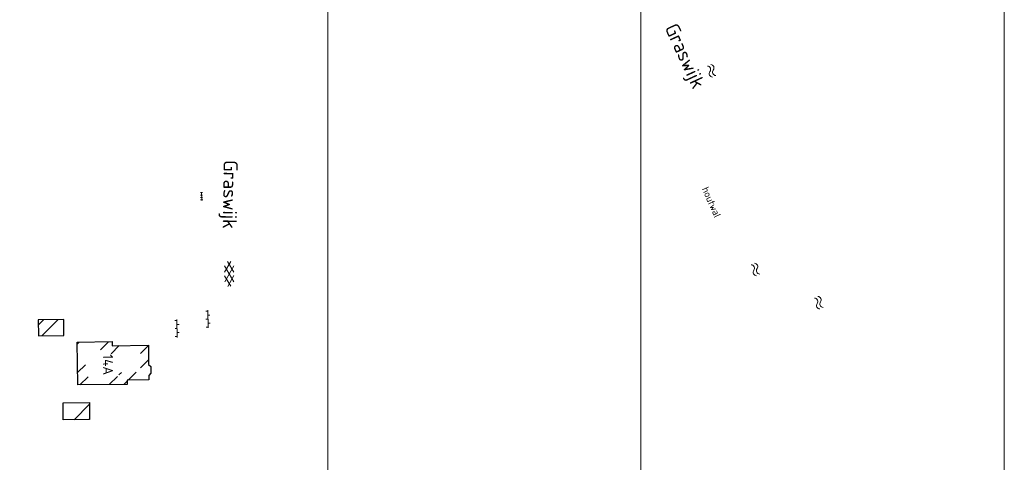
# Model space of a CAD drawing. Header units: metres. Extents: x 232777 to 233627, y 552866 to 554495.
# Tile 11 of 26: x 233383 to 233626, y 553817 to 553926. Entities that reach past the tile are written whole.
import ezdxf
from ezdxf.enums import TextEntityAlignment as Align

# ---------------------------------------------------------------- set-up
doc = ezdxf.new("R2010")
doc.units = ezdxf.units.M
doc.layers.get('0').update_dxf_attribs({"color": 251, "lineweight": 13})
doc.layers.get('Defpoints').update_dxf_attribs({"color": 241, "lineweight": 13})
for name, color, linetype, lineweight in [('S01_Gesloten_verharding', 251, 'Continuous', 13), ('S02_Open_verharding', 251, 'Continuous', 13), ('S05_Water', 144, 'Continuous', 13), ('S11_Tegelverharding', 251, 'Continuous', 13), ('V-XX-AL-B01_Hoofdgebouw-A', 251, 'Continuous', 5), ('V-XX-AL-B01_Hoofdgebouw-A reeds gesloopt', 251, 'Continuous', 5), ('V-XX-AL-B01_Hoofdgebouw-G', 7, 'Continuous', 25), ('V-XX-AL-B01_Hoofdgebouw-G reeds gesloopt', 7, 'Continuous', 25)]:
    doc.layers.add(name, color=color, linetype=linetype, lineweight=lineweight)
doc.layers.add('Z04_Bosaanduiding', color=7, linetype='Continuous')
doc.layers.add('Z06_Straatnaam_1000', color=7, linetype='Continuous')
doc.styles.add('NLCS-ISO', font='NLCS-ISO.ttf', dxfattribs={"height": 2.5})
pattern_1 = [(45, (233374.437, 554333.729), (-5.38815, 5.38815), []), (45, (233378.029, 554333.729), (-5.38815, 5.38815), [])]

# ---------------------------------------------------------------- blocks, each defined once
blk = doc.blocks.new('S116')
for p, q in [((0, 0), (2.1, 0)), ((0.15, 0.25), (0.15, -0.25)), ((0.75, 0.25), (0.75, -0.25)), ((1.35, 0.25), (1.35, -0.25)), ((1.95, 0.25), (1.95, -0.25))]:
    blk.add_line(p, q)
blk = doc.blocks.new('S026')
for p, q in [((0, 0), (4.401, 0)), ((0.2, 0.5), (0.2, 0)), ((1.2, 0), (1.2, -0.5)), ((2.201, 0.5), (2.201, 0)), ((3.201, 0), (3.201, -0.5)), ((4.201, 0.5), (4.201, 0))]:
    blk.add_line(p, q)
blk = doc.blocks.new('S05')
for centre, start, end in [((-0.75, 0.05), 28.0726, 151.9276), ((0.75, 0.85), 208.0726, 331.9276), ((-0.75, -0.85), 28.0726, 151.9276), ((0.75, -0.05), 208.0726, 331.9276)]:
    blk.add_arc(centre, 0.85, start, end)
blk = doc.blocks.new('S016')
for p, q in [((-0.006, -0.427), (2.636, 1.098)), ((2.635, -1.2), (-0.006, 0.326)), ((1.079, -1.2), (5.061, 1.098)), ((5.061, -1.201), (1.081, 1.098)), ((6.144, -0.429), (3.5, 1.098)), ((3.501, -1.201), (6.144, 0.323))]:
    blk.add_line(p, q)

msp = doc.modelspace()

# ---------------------------------------------------------------- hatches: boundary and pattern name
at = {"layer": 'V-XX-AL-B01_Hoofdgebouw-A'}
h = msp.add_hatch(dxfattribs=at)
h.set_pattern_fill('ANSI32', color=256, scale=0.8, angle=90)
h.set_pattern_definition(pattern_1)
h.paths.add_polyline_path([(233393.47, 553848.09), (233393.4, 553852.04), (233387.11, 553851.95), (233387.17, 553848)])
h = msp.add_hatch(dxfattribs=at)
h.set_pattern_fill('ANSI32', color=256, scale=0.8, angle=90)
h.set_pattern_definition(pattern_1)
h.paths.add_polyline_path([(233399.8, 553831.5), (233399.8, 553827.29), (233393.3, 553827.2), (233393.3, 553831.42)])
at = {"layer": 'V-XX-AL-B01_Hoofdgebouw-A reeds gesloopt'}
h = msp.add_hatch(dxfattribs=at)
h.set_pattern_fill('ANSI32', color=256, scale=0.8, angle=90)
h.set_pattern_definition(pattern_1)
h.paths.add_polyline_path([(233398.87, 553837.87), (233398.77, 553844.45), (233403.41, 553844.52), (233403.42, 553843.53), (233412.4, 553843.65), (233412.44, 553840.09), (233412.96, 553839.58), (233412.96, 553839.52), (233412.52, 553839.07), (233407.07, 553838.94), (233407.09, 553837.95)], flags=16)
h.paths.add_polyline_path([(233396.9, 553835.85), (233396.74, 553846.41), (233405.38, 553846.56), (233405.39, 553845.55), (233414.38, 553845.68), (233414.43, 553840.94), (233414.95, 553840.44), (233414.97, 553838.72), (233414.46, 553838.2), (233414.48, 553837.11), (233409.11, 553836.99), (233409.14, 553835.97)])

# ---------------------------------------------------------------- linework, layer by layer
at = {"layer": 'Defpoints'}
for points in [[(232777.83, 552874.49), (232777.83, 554490.49), (233626.33, 554490.49), (233626.33, 552874.49)], [(232867.83, 554400.49), (233536.33, 554400.49), (233536.33, 552964.49), (232867.83, 552964.49)]]:
    msp.add_lwpolyline(points, close=True, dxfattribs=at)
at = {"layer": 'Defpoints', "flags": 128}
msp.add_lwpolyline([(233458.83, 554320.49), (233458.83, 553602.49), (233175.25, 553602.49), (233207, 553696), (233241.13, 553877.82), (233249.37, 554118.24), (233318.4, 554320.49)], close=True, dxfattribs=at)
at = {"layer": 'V-XX-AL-B01_Hoofdgebouw-G'}
for points in [[(233393.47, 553848.09), (233393.4, 553852.04), (233387.11, 553851.95), (233387.17, 553848), (233393.47, 553848.09)], [(233399.8, 553831.5), (233399.8, 553827.29), (233393.3, 553827.2), (233393.3, 553831.42), (233399.8, 553831.5)]]:
    msp.add_lwpolyline(points, dxfattribs=at)
at = {"layer": 'V-XX-AL-B01_Hoofdgebouw-G reeds gesloopt'}
msp.add_lwpolyline([(233396.9, 553835.85), (233396.74, 553846.41), (233405.38, 553846.56), (233405.39, 553845.55), (233414.38, 553845.68), (233414.43, 553840.94), (233414.95, 553840.44), (233414.97, 553838.72), (233414.46, 553838.2), (233414.48, 553837.11), (233409.11, 553836.99), (233409.14, 553835.97), (233396.9, 553835.85)], dxfattribs=at)

# ---------------------------------------------------------------- block references
at = {"layer": 'S01_Gesloten_verharding', "rotation": 90.55125257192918}
msp.add_blockref('S016', (233434.38, 553860.26), dxfattribs=at)
at = {"layer": 'S02_Open_verharding'}
for p, rotation in [((233429.14, 553849.94), 90.45340479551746), ((233421.49, 553847.62), 90.52677704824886)]:
    msp.add_blockref('S026', p, dxfattribs=dict(at, rotation=rotation))
at = {"layer": 'S05_Water'}
for p, rotation in [((233553.85, 553913.61), 294.4583278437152), ((233564.71, 553864.44), 295.5475926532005), ((233580.4, 553856.19), 295.8952404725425)]:
    msp.add_blockref('S05', p, dxfattribs=dict(at, rotation=rotation))
at = {"layer": 'S11_Tegelverharding', "rotation": 91.16501487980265}
msp.add_blockref('S116', (233427.57, 553881.5), dxfattribs=at)

# ---------------------------------------------------------------- texts
at = {"layer": 'V-XX-AL-B01_Hoofdgebouw-G reeds gesloopt', "style": 'NLCS-ISO'}
msp.add_text('14A', height=2.5, rotation=270.6, dxfattribs=at).set_placement((233404.37, 553840.86), align=Align.MIDDLE_CENTER)
at = {"layer": 'Z04_Bosaanduiding', "style": 'NLCS-ISO'}
msp.add_text('houtwal', height=1.8, rotation=294.1352, dxfattribs=at).set_placement((233553.01, 553880.7), align=Align.CENTER)
at = {"layer": 'Z06_Straatnaam_1000', "style": 'NLCS-ISO'}
for rotation, p in [(294.5891, (233547.3, 553917.27)), (269.1817, (233434.63, 553882.99))]:
    msp.add_text('Graswijk', height=3.5, rotation=rotation, dxfattribs=at).set_placement(p, align=Align.MIDDLE_CENTER)

doc.saveas('drawing.dxf')
